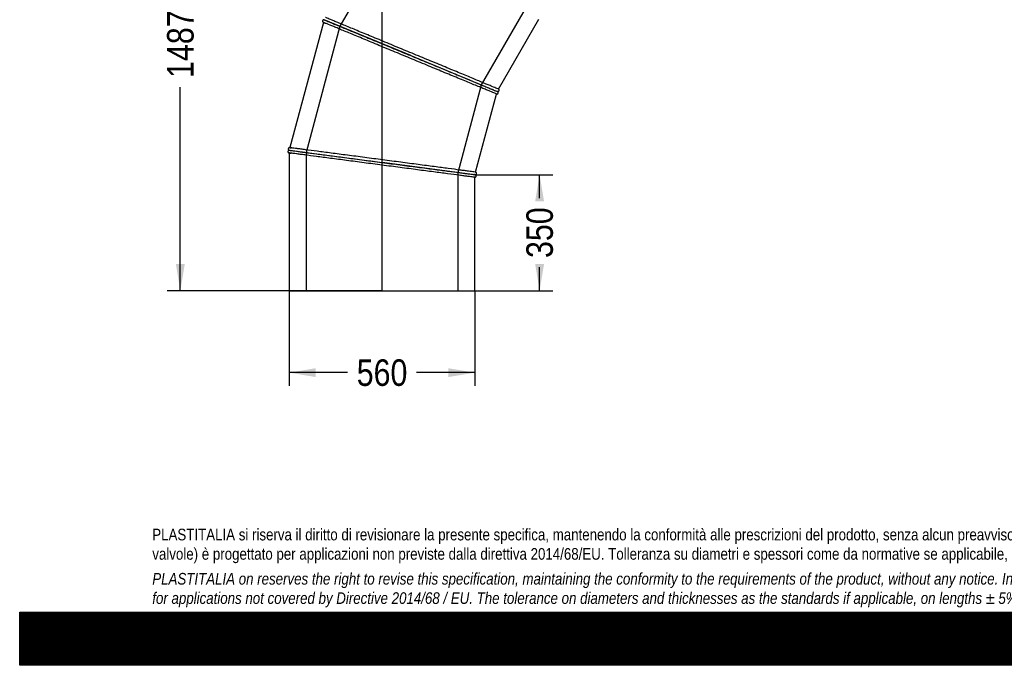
# Model space of a CAD drawing. Header units: millimetres. Extents: x 0 to 5940, y 0 to 4200.
# Tile 1 of 5: x 0 to 2970, y 0 to 1948. Entities that reach past the tile are written whole.
import ezdxf
from ezdxf.enums import TextEntityAlignment as Align
from ezdxf.lldxf.tags import DXFTag

# ---------------------------------------------------------------- set-up
doc = ezdxf.new("R2010")
doc.units = ezdxf.units.MM
doc.header["$LTSCALE"] = 20
for name, color, linetype in [('Default', 7, 'Continuous'), ('DV1_Default', 7, 'Continuous'), ('TUBO_X_GOMITO_90', 7, 'Continuous')]:
    doc.layers.add(name, color=color, linetype=linetype)
doc.styles.add('SEACAD_Arial_Narrow', font='ARIALN.TTF')
tags = doc.linetypes.add('HIDDEN2', pattern=[4.7625, 3.175, -1.5875]).pattern_tags.tags
tags[6:7] = [DXFTag(74, 4), DXFTag(75, 0), DXFTag(340, '0'), DXFTag(46, 0.0), DXFTag(50, 0.0), DXFTag(44, 0.0), DXFTag(45, 0.0)]
tags[4:5] = [DXFTag(74, 4), DXFTag(75, 0), DXFTag(340, '0'), DXFTag(46, 0.0), DXFTag(50, 0.0), DXFTag(44, 0.0), DXFTag(45, 0.0)]
tags = doc.linetypes.add('PHANTOM2', pattern=[31.75, 15.875, -3.175, 3.175, -3.175, 3.175, -3.175]).pattern_tags.tags
tags[14:15] = [DXFTag(74, 4), DXFTag(75, 0), DXFTag(340, '0'), DXFTag(46, 0.0), DXFTag(50, 0.0), DXFTag(44, 0.0), DXFTag(45, 0.0)]
tags[12:13] = [DXFTag(74, 4), DXFTag(75, 0), DXFTag(340, '0'), DXFTag(46, 0.0), DXFTag(50, 0.0), DXFTag(44, 0.0), DXFTag(45, 0.0)]
tags[10:11] = [DXFTag(74, 4), DXFTag(75, 0), DXFTag(340, '0'), DXFTag(46, 0.0), DXFTag(50, 0.0), DXFTag(44, 0.0), DXFTag(45, 0.0)]
tags[8:9] = [DXFTag(74, 4), DXFTag(75, 0), DXFTag(340, '0'), DXFTag(46, 0.0), DXFTag(50, 0.0), DXFTag(44, 0.0), DXFTag(45, 0.0)]
tags[6:7] = [DXFTag(74, 4), DXFTag(75, 0), DXFTag(340, '0'), DXFTag(46, 0.0), DXFTag(50, 0.0), DXFTag(44, 0.0), DXFTag(45, 0.0)]
tags[4:5] = [DXFTag(74, 4), DXFTag(75, 0), DXFTag(340, '0'), DXFTag(46, 0.0), DXFTag(50, 0.0), DXFTag(44, 0.0), DXFTag(45, 0.0)]
doc.dimstyles.new('Plastitalia', dxfattribs={"dimtxt": 80, "dimasz": 80, "dimexe": 40, "dimexo": 0, "dimgap": 20, "dimtad": 0, "dimdec": 0, "dimtxsty": 'SEACAD_Arial_Narrow', "dimblk1": '_SE_FILLED', "dimblk2": '_SE_FILLED', "dimsah": 1, "dimcen": 40, "dimadec": 0, "dimazin": 0, "dimtfac": 0.8, "dimtdec": 1, "dimtmove": 0, "dimatfit": 3, "dimfxl": 1, "dimtolj": 1, "dimarcsym": 0})

# ---------------------------------------------------------------- blocks, each defined once
blk = doc.blocks.new('SE')
at = {"layer": 'DV1_Default', "color": 7, "linetype": 'PHANTOM2'}
blk.add_line((1093, 1130.4), (1093, 2617.9), dxfattribs=at)
at = {"layer": 'TUBO_X_GOMITO_90', "color": 7, "linetype": 'HIDDEN2'}
for p, q in [((1162.8, 2269.4), (965.8, 1928.1)), ((1393, 1751.2), (1529.6, 1987.9)), ((965.8, 1928.1), (863.8, 1547.4)), ((1322.2, 1487.1), (1393, 1751.2)), ((863.8, 1547.4), (863.8, 1130.4)), ((1322.2, 1130.4), (1322.2, 1487.1))]:
    blk.add_line(p, q, dxfattribs=at)
at = {"layer": 'TUBO_X_GOMITO_90', "color": 7, "linetype": 'Continuous'}
for p, q in [((916.4, 1939.9), (815.1, 1561.9)), ((1179.6, 1839.5), (918.5, 1947.7)), ((918.5, 1947.7), (1179.6, 1839.5)), ((1444.3, 1738.5), (1566.3, 1949.8)), ((1179.6, 1839.5), (1179.6, 1839.5)), ((1179.6, 1839.5), (1440.3, 1731.5)), ((1179.6, 1839.5), (1179.6, 1839.5)), ((1179.6, 1839.5), (1440.3, 1731.5)), ((1375.1, 1488.2), (1438.2, 1723.8)), ((1439.2, 1723.7), (1438.2, 1723.8)), ((1440.3, 1731.5), (1440.3, 1731.6)), ((1440.3, 1731.5), (1440.3, 1731.5)), ((1442, 1730.6), (1441.1, 1731)), ((1444.3, 1738.5), (1445.1, 1737.9)), ((813, 1554.1), (1093.3, 1517.2)), ((813, 1554.1), (1093.3, 1517.2)), ((813, 1546), (813, 1130.4)), ((1093.3, 1517.2), (1093.3, 1517.2)), ((1373, 1480.4), (1093.3, 1517.2)), ((1093.3, 1517.2), (1093.3, 1517.2)), ((1373, 1480.4), (1093.3, 1517.2)), ((1375.1, 1488.2), (1376, 1487.8)), ((1373, 1480.4), (1373, 1480.4)), ((1373, 1480.4), (1373, 1480.4)), ((1374, 1472.5), (1373, 1472.4)), ((1373, 1130.4), (1373, 1472.4)), ((813, 1130.4), (1373, 1130.4))]:
    blk.add_line(p, q, dxfattribs=at)
for centre, radius, start, end in [((924.7, 1957.7), 19.6, 239.1037, 249.0898), ((1445.8, 1744.8), 14.2, 247.1305, 255.3498), ((816.4, 1565.3), 19.5, 253.9269, 264.1914), ((812.9, 1537.4), 24.5, 81.1746, 89.6076), ((1371.4, 1468.2), 12.2, 73.14, 82.9648), ((1374.9, 1494.6), 14.2, 262.1305, 270.3498)]:
    blk.add_arc(centre, radius, start, end, dxfattribs=at)
at = {"layer": 'TUBO_X_GOMITO_90', "color": 7, "linetype": 'HIDDEN2'}
for centre, radius, start, end in [((931.1, 1970.3), 33.7, 248.8093, 249.5876), ((1431.6, 1712.7), 20.7, 63.3741, 68.6715), ((819.4, 1578.9), 33.4, 263.8715, 264.6942), ((811.5, 1515.7), 46.2, 81.2075, 81.9622)]:
    blk.add_arc(centre, radius, start, end, dxfattribs=at)
at = {"layer": 'TUBO_X_GOMITO_90', "color": 7, "linetype": 'Continuous'}
for points, knots in [([(917.6, 1947.8), (917.3, 1947.8), (916.8, 1947.8), (915.8, 1947.5), (915, 1947), (914.2, 1946.2), (913.7, 1945.3), (913.4, 1944.2), (913.4, 1942.9), (913.9, 1941.8), (914.4, 1941.2), (914.7, 1940.9)], [0, 0, 0, 0, 0.091083, 0.170395, 0.297123, 0.397018, 0.506621, 0.627914, 0.755534, 0.882042, 1, 1, 1, 1]), ([(1438.2, 1723.8), (1438.2, 1723.8), (1436.5, 1724.5), (1429.8, 1727.3), (1424.8, 1729.3), (1414.9, 1733.4), (1411.2, 1735), (1403.1, 1738.3), (1398.7, 1740.1), (1384.4, 1746.1), (1373.5, 1750.6), (1349.3, 1760.6), (1336, 1766.1), (1307.6, 1777.8), (1292.5, 1784.1), (1261, 1797.1), (1244.7, 1803.9), (1219.6, 1814.3), (1211.2, 1817.8), (1194.3, 1824.8), (1185.8, 1828.3), (1160.3, 1838.9), (1143.3, 1845.9), (1118.3, 1856.3), (1110, 1859.7), (1093.7, 1866.5), (1085.7, 1869.8), (1062.1, 1879.6), (1047, 1885.8), (1025.7, 1894.6), (1018.8, 1897.5), (1005.6, 1903), (999.2, 1905.6), (981.1, 1913.1), (970.2, 1917.6), (955.9, 1923.6), (951.5, 1925.4), (943.4, 1928.8), (939.7, 1930.3), (929.8, 1934.4), (924.8, 1936.5), (918.1, 1939.2), (916.4, 1939.9), (916.4, 1939.9)], [0, 0, 0, 0, 0.03125, 0.03125, 0.0625, 0.0625, 0.078125, 0.078125, 0.09375, 0.09375, 0.125, 0.125, 0.15625, 0.15625, 0.1875, 0.1875, 0.21875, 0.21875, 0.234375, 0.234375, 0.25, 0.25, 0.28125, 0.28125, 0.296875, 0.296875, 0.3125, 0.3125, 0.34375, 0.34375, 0.359375, 0.359375, 0.375, 0.375, 0.40625, 0.40625, 0.421875, 0.421875, 0.4375, 0.4375, 0.46875, 0.46875, 0.4999916, 0.4999916, 0.4999916, 0.4999916]), ([(918.5, 1947.7), (918.5, 1947.7), (918.5, 1947.7), (918.5, 1947.7), (918.9, 1947.5), (920.6, 1946.8), (921.8, 1946.3), (926.9, 1944.2), (931.9, 1942.1), (941.8, 1938), (945.5, 1936.5), (953.6, 1933.1), (958, 1931.3), (972.3, 1925.4), (983.3, 1920.8), (1001.4, 1913.3), (1007.8, 1910.7), (1021, 1905.2), (1027.9, 1902.4), (1049.2, 1893.5), (1064.3, 1887.3), (1087.9, 1877.5), (1096, 1874.2), (1112.3, 1867.4), (1120.6, 1864), (1145.6, 1853.6), (1162.6, 1846.6), (1179.6, 1839.5)], [0.4999596, 0.4999596, 0.4999596, 0.4999596, 0.5, 0.5, 0.53125, 0.53125, 0.5625, 0.5625, 0.625, 0.625, 0.65625, 0.65625, 0.6875, 0.6875, 0.75, 0.75, 0.78125, 0.78125, 0.8125, 0.8125, 0.875, 0.875, 0.90625, 0.90625, 0.9375, 0.9375, 1, 1, 1, 1]), ([(918.5, 1947.7), (918.5, 1947.7), (918.5, 1947.7), (918.5, 1947.7), (918.9, 1947.6), (920.6, 1946.9), (921.9, 1946.3), (926.9, 1944.2), (931.9, 1942.2), (941.8, 1938.1), (945.5, 1936.5), (953.6, 1933.2), (958, 1931.3), (972.3, 1925.4), (983.3, 1920.9), (1001.4, 1913.4), (1007.8, 1910.7), (1021, 1905.2), (1027.9, 1902.4), (1049.2, 1893.6), (1064.3, 1887.3), (1087.9, 1877.5), (1096, 1874.2), (1112.3, 1867.4), (1120.6, 1864), (1145.6, 1853.6), (1162.6, 1846.6), (1179.6, 1839.5)], [0.4999575, 0.4999575, 0.4999575, 0.4999575, 0.5, 0.5, 0.53125, 0.53125, 0.5625, 0.5625, 0.625, 0.625, 0.65625, 0.65625, 0.6875, 0.6875, 0.75, 0.75, 0.78125, 0.78125, 0.8125, 0.8125, 0.875, 0.875, 0.90625, 0.90625, 0.9375, 0.9375, 1, 1, 1, 1]), ([(1444.3, 1738.5), (1444.3, 1738.5), (1442.6, 1739.2), (1435.9, 1742), (1430.9, 1744.1), (1421, 1748.2), (1417.3, 1749.7), (1409.2, 1753), (1404.8, 1754.9), (1390.5, 1760.8), (1379.6, 1765.3), (1355.4, 1775.4), (1342.1, 1780.9), (1313.8, 1792.6), (1298.7, 1798.9), (1267.2, 1811.9), (1250.8, 1818.7), (1225.8, 1829.1), (1217.3, 1832.6), (1200.4, 1839.6), (1191.9, 1843.1), (1166.4, 1853.7), (1149.4, 1860.7), (1124.4, 1871.1), (1116.1, 1874.5), (1099.8, 1881.2), (1091.8, 1884.6), (1068.2, 1894.3), (1053.1, 1900.6), (1031.8, 1909.4), (1024.9, 1912.2), (1011.7, 1917.7), (1005.3, 1920.4), (987.2, 1927.9), (976.3, 1932.4), (962, 1938.3), (957.6, 1940.1), (949.5, 1943.5), (945.8, 1945), (935.9, 1949.1), (930.9, 1951.2), (924.2, 1954), (922.5, 1954.7), (922.5, 1954.7)], [0, 0, 0, 0, 0.03125, 0.03125, 0.0625, 0.0625, 0.078125, 0.078125, 0.09375, 0.09375, 0.125, 0.125, 0.15625, 0.15625, 0.1875, 0.1875, 0.21875, 0.21875, 0.234375, 0.234375, 0.25, 0.25, 0.28125, 0.28125, 0.296875, 0.296875, 0.3125, 0.3125, 0.34375, 0.34375, 0.359375, 0.359375, 0.375, 0.375, 0.40625, 0.40625, 0.421875, 0.421875, 0.4375, 0.4375, 0.46875, 0.46875, 0.4999917, 0.4999917, 0.4999917, 0.4999917]), ([(1179.6, 1839.5), (1196.6, 1832.5), (1213.6, 1825.4), (1247, 1811.6), (1263.3, 1804.9), (1294.8, 1791.8), (1309.9, 1785.6), (1338.2, 1773.8), (1351.5, 1768.3), (1375.7, 1758.3), (1386.6, 1753.8), (1400.8, 1747.9), (1405.3, 1746), (1413.3, 1742.7), (1417, 1741.2), (1426.9, 1737.1), (1431.9, 1735), (1438.6, 1732.2), (1440.3, 1731.5), (1440.3, 1731.5)], [0, 0, 0, 0, 0.0625, 0.0625, 0.125, 0.125, 0.1875, 0.1875, 0.25, 0.25, 0.3125, 0.3125, 0.34375, 0.34375, 0.375, 0.375, 0.4375, 0.4375, 0.4999804, 0.4999804, 0.4999804, 0.4999804]), ([(1179.6, 1839.5), (1196.6, 1832.5), (1213.6, 1825.4), (1247, 1811.6), (1263.3, 1804.9), (1294.8, 1791.8), (1309.9, 1785.6), (1338.2, 1773.8), (1351.5, 1768.4), (1375.7, 1758.3), (1386.6, 1753.8), (1400.9, 1747.9), (1405.3, 1746.1), (1413.4, 1742.7), (1417, 1741.2), (1426.9, 1737.1), (1431.9, 1735.1), (1438.6, 1732.3), (1440.3, 1731.6), (1440.3, 1731.6)], [0, 0, 0, 0, 0.0625, 0.0625, 0.125, 0.125, 0.1875, 0.1875, 0.25, 0.25, 0.3125, 0.3125, 0.34375, 0.34375, 0.375, 0.375, 0.4375, 0.4375, 0.4999912, 0.4999912, 0.4999912, 0.4999912]), ([(1439.2, 1723.7), (1439.6, 1723.7), (1440.2, 1723.7), (1441.1, 1724.1), (1441.9, 1724.6), (1442.6, 1725.3), (1443.1, 1726.3), (1443.3, 1727.3), (1443.2, 1728.2), (1443, 1729.1), (1442.6, 1729.9), (1442.2, 1730.4), (1442, 1730.6)], [0, 0, 0, 0, 0.109364, 0.212071, 0.305755, 0.389353, 0.526401, 0.629859, 0.714675, 0.805751, 0.902174, 1, 1, 1, 1]), ([(1442.2, 1731), (1442.6, 1731.1), (1443.1, 1731.1), (1444.2, 1731.4), (1445.1, 1732.1), (1445.8, 1733), (1446.2, 1733.9), (1446.4, 1734.9), (1446.3, 1736), (1445.8, 1737.1), (1445.4, 1737.6), (1445.1, 1737.9)], [0, 0, 0, 0, 0.100561, 0.189821, 0.334683, 0.442629, 0.539875, 0.648601, 0.765413, 0.884742, 1, 1, 1, 1]), ([(812.1, 1554), (811.7, 1553.9), (811.2, 1553.7), (810.3, 1553.1), (809.6, 1552.3), (809.1, 1551.2), (809, 1550.2), (809.1, 1549.2), (809.4, 1548.2), (810.1, 1547.2), (810.7, 1546.8), (811.1, 1546.6)], [0, 0, 0, 0, 0.100561, 0.189821, 0.334683, 0.442629, 0.539875, 0.648601, 0.765413, 0.884742, 1, 1, 1, 1]), ([(813.1, 1561.9), (812.7, 1561.8), (812.1, 1561.6), (811.2, 1560.9), (810.4, 1559.9), (810.1, 1558.7), (810, 1557.7), (810.2, 1556.8), (810.6, 1555.9), (811.3, 1555.1), (811.8, 1554.7), (812.1, 1554.5)], [0, 0, 0, 0, 0.107076, 0.204539, 0.366426, 0.489039, 0.582723, 0.678597, 0.78294, 0.891833, 1, 1, 1, 1]), ([(813, 1554.2), (813, 1554.2), (813, 1554.2), (813, 1554.2), (813.5, 1554.1), (815.3, 1553.9), (816.6, 1553.7), (822.1, 1553), (827.5, 1552.3), (838.1, 1550.9), (842, 1550.3), (850.7, 1549.2), (855.5, 1548.6), (870.8, 1546.5), (882.5, 1545), (902, 1542.4), (908.8, 1541.5), (923, 1539.7), (930.4, 1538.7), (953.3, 1535.7), (969.5, 1533.5), (994.9, 1530.2), (1003.5, 1529.1), (1021, 1526.8), (1029.9, 1525.6), (1056.7, 1522), (1075, 1519.6), (1093.3, 1517.2)], [0.4999575, 0.4999575, 0.4999575, 0.4999575, 0.5, 0.5, 0.53125, 0.53125, 0.5625, 0.5625, 0.625, 0.625, 0.65625, 0.65625, 0.6875, 0.6875, 0.75, 0.75, 0.78125, 0.78125, 0.8125, 0.8125, 0.875, 0.875, 0.90625, 0.90625, 0.9375, 0.9375, 1, 1, 1, 1]), ([(813, 1554.1), (813, 1554.1), (813, 1554.1), (813, 1554.1), (813.5, 1554), (815.3, 1553.8), (816.6, 1553.6), (822, 1552.9), (827.4, 1552.2), (838, 1550.8), (842, 1550.3), (850.7, 1549.1), (855.4, 1548.5), (870.8, 1546.5), (882.5, 1545), (902, 1542.4), (908.8, 1541.5), (923, 1539.6), (930.4, 1538.7), (953.3, 1535.7), (969.5, 1533.5), (994.9, 1530.2), (1003.5, 1529.1), (1021, 1526.7), (1029.9, 1525.6), (1056.7, 1522), (1075, 1519.6), (1093.3, 1517.2)], [0.4999575, 0.4999575, 0.4999575, 0.4999575, 0.5, 0.5, 0.53125, 0.53125, 0.5625, 0.5625, 0.625, 0.625, 0.65625, 0.65625, 0.6875, 0.6875, 0.75, 0.75, 0.78125, 0.78125, 0.8125, 0.8125, 0.875, 0.875, 0.90625, 0.90625, 0.9375, 0.9375, 1, 1, 1, 1]), ([(1373, 1472.4), (1373, 1472.4), (1371.2, 1472.6), (1364, 1473.6), (1358.6, 1474.3), (1348, 1475.7), (1344.1, 1476.2), (1335.4, 1477.3), (1330.6, 1477.9), (1315.3, 1480), (1303.6, 1481.5), (1277.6, 1484.9), (1263.3, 1486.8), (1232.9, 1490.8), (1216.7, 1492.9), (1182.9, 1497.4), (1165.3, 1499.7), (1138.5, 1503.2), (1129.4, 1504.4), (1111.3, 1506.8), (1102.1, 1508), (1074.8, 1511.6), (1056.5, 1514), (1029.7, 1517.5), (1020.8, 1518.7), (1003.3, 1521), (994.7, 1522.1), (969.4, 1525.5), (953.1, 1527.6), (930.3, 1530.6), (922.9, 1531.6), (908.7, 1533.5), (901.9, 1534.4), (882.5, 1536.9), (870.7, 1538.5), (855.4, 1540.5), (850.7, 1541.1), (842, 1542.3), (838, 1542.8), (827.4, 1544.2), (822, 1544.9), (814.8, 1545.9), (813, 1546.1), (813, 1546.1)], [0, 0, 0, 0, 0.03125, 0.03125, 0.0625, 0.0625, 0.078125, 0.078125, 0.09375, 0.09375, 0.125, 0.125, 0.15625, 0.15625, 0.1875, 0.1875, 0.21875, 0.21875, 0.234375, 0.234375, 0.25, 0.25, 0.28125, 0.28125, 0.296875, 0.296875, 0.3125, 0.3125, 0.34375, 0.34375, 0.359375, 0.359375, 0.375, 0.375, 0.40625, 0.40625, 0.421875, 0.421875, 0.4375, 0.4375, 0.46875, 0.46875, 0.4999978, 0.4999978, 0.4999978, 0.4999978]), ([(1375.1, 1488.2), (1375.1, 1488.2), (1373.3, 1488.4), (1366.1, 1489.4), (1360.7, 1490.1), (1350.1, 1491.5), (1346.1, 1492), (1337.4, 1493.1), (1332.7, 1493.8), (1317.4, 1495.8), (1305.7, 1497.3), (1279.7, 1500.8), (1265.4, 1502.6), (1235, 1506.6), (1218.8, 1508.8), (1185, 1513.2), (1167.4, 1515.5), (1140.5, 1519.1), (1131.5, 1520.3), (1113.3, 1522.7), (1104.2, 1523.9), (1076.8, 1527.5), (1058.6, 1529.9), (1031.7, 1533.4), (1022.9, 1534.6), (1005.4, 1536.9), (996.8, 1538), (971.4, 1541.3), (955.2, 1543.5), (932.4, 1546.5), (925, 1547.4), (910.8, 1549.3), (904, 1550.2), (884.5, 1552.8), (872.8, 1554.3), (857.5, 1556.3), (852.7, 1556.9), (844, 1558.1), (840.1, 1558.6), (829.5, 1560), (824.1, 1560.7), (816.9, 1561.7), (815.1, 1561.9), (815.1, 1561.9)], [0, 0, 0, 0, 0.03125, 0.03125, 0.0625, 0.0625, 0.078125, 0.078125, 0.09375, 0.09375, 0.125, 0.125, 0.15625, 0.15625, 0.1875, 0.1875, 0.21875, 0.21875, 0.234375, 0.234375, 0.25, 0.25, 0.28125, 0.28125, 0.296875, 0.296875, 0.3125, 0.3125, 0.34375, 0.34375, 0.359375, 0.359375, 0.375, 0.375, 0.40625, 0.40625, 0.421875, 0.421875, 0.4375, 0.4375, 0.46875, 0.46875, 0.4999917, 0.4999917, 0.4999917, 0.4999917]), ([(1093.3, 1517.2), (1111.5, 1514.8), (1129.8, 1512.4), (1165.5, 1507.7), (1183.1, 1505.4), (1216.8, 1501), (1233, 1498.8), (1263.5, 1494.8), (1277.7, 1492.9), (1303.6, 1489.5), (1315.4, 1488), (1330.7, 1486), (1335.4, 1485.3), (1344.1, 1484.2), (1348, 1483.7), (1358.6, 1482.3), (1364, 1481.6), (1371.2, 1480.6), (1373, 1480.4), (1373, 1480.4), (1373, 1480.4), (1372.9, 1480.4)], [0, 0, 0, 0, 0.0625, 0.0625, 0.125, 0.125, 0.1875, 0.1875, 0.25, 0.25, 0.3125, 0.3125, 0.34375, 0.34375, 0.375, 0.375, 0.4375, 0.4375, 0.5, 0.5, 0.5090491, 0.5090491, 0.5090491, 0.5090491]), ([(1093.3, 1517.2), (1111.5, 1514.8), (1129.8, 1512.4), (1165.5, 1507.7), (1183.1, 1505.4), (1216.8, 1501), (1233, 1498.8), (1263.5, 1494.8), (1277.7, 1493), (1303.6, 1489.6), (1315.4, 1488), (1330.7, 1486), (1335.4, 1485.4), (1344.1, 1484.2), (1348, 1483.7), (1358.6, 1482.3), (1364, 1481.6), (1371.2, 1480.7), (1373, 1480.4), (1373, 1480.4)], [0, 0, 0, 0, 0.0625, 0.0625, 0.125, 0.125, 0.1875, 0.1875, 0.25, 0.25, 0.3125, 0.3125, 0.34375, 0.34375, 0.375, 0.375, 0.4375, 0.4375, 0.4999912, 0.4999912, 0.4999912, 0.4999912]), ([(1375, 1480.4), (1375.3, 1480.5), (1375.9, 1480.7), (1376.8, 1481.3), (1377.5, 1482.2), (1377.9, 1483.2), (1378.1, 1484.2), (1378, 1485.2), (1377.6, 1486.2), (1376.9, 1487.2), (1376.3, 1487.6), (1376, 1487.8)], [0, 0, 0, 0, 0.100561, 0.189821, 0.334683, 0.442629, 0.539875, 0.648601, 0.765413, 0.884742, 1, 1, 1, 1]), ([(1374, 1472.5), (1374.3, 1472.6), (1374.9, 1472.8), (1375.9, 1473.5), (1376.6, 1474.5), (1377, 1475.7), (1377, 1476.7), (1376.9, 1477.6), (1376.4, 1478.5), (1375.8, 1479.3), (1375.3, 1479.7), (1374.9, 1479.9)], [0, 0, 0, 0, 0.107076, 0.204539, 0.366426, 0.489039, 0.582723, 0.678597, 0.78294, 0.891833, 1, 1, 1, 1])]:
    blk.add_open_spline(points, degree=3, knots=knots, dxfattribs=at)
for points in [[(916.5, 1939.9), (915.8, 1940.1), (915.2, 1940.4), (914.7, 1940.9)], [(1442.2, 1731), (1441.5, 1731.1), (1440.9, 1731.2), (1440.3, 1731.6)], [(1440.3, 1731.5), (1440.9, 1731.3), (1441.5, 1731), (1442, 1730.6)], [(813.1, 1546.1), (812.4, 1546.1), (811.7, 1546.3), (811.1, 1546.6)], [(813.1, 1561.9), (813.8, 1562.1), (814.5, 1562.1), (815.2, 1561.9)], [(1372.9, 1480.4), (1373.6, 1480.4), (1374.3, 1480.2), (1374.9, 1479.9)], [(1375, 1480.4), (1374.4, 1480.3), (1373.7, 1480.3), (1373.1, 1480.4)]]:
    blk.add_open_spline(points, degree=3, dxfattribs=at)
at = {"layer": 'TUBO_X_GOMITO_90', "color": 7, "linetype": 'HIDDEN2'}
for points, knots in [([(917.2, 1939.6), (917.3, 1939.5), (917.5, 1939.5), (918.5, 1939.1), (919.8, 1938.5), (921.6, 1937.8), (921.8, 1937.7), (922, 1937.6)], [0.51261782, 0.51261782, 0.51261782, 0.51261782, 0.515625, 0.515625, 0.53125, 0.53125, 0.53283704, 0.53283704, 0.53283704, 0.53283704]), ([(1440.3, 1731.6), (1440.3, 1731.6), (1440.3, 1731.6), (1440.3, 1731.6), (1439.4, 1731.9), (1437.7, 1732.7)], [0.49999123, 0.49999123, 0.49999123, 0.49999123, 0.5, 0.5, 0.54477639, 0.54477639, 0.54477639, 0.54477639]), ([(813.9, 1546), (814, 1546), (814.2, 1545.9), (815.3, 1545.8), (816.6, 1545.6), (818.6, 1545.4), (818.8, 1545.3), (819, 1545.3)], [0.5126242, 0.5126242, 0.5126242, 0.5126242, 0.515625, 0.515625, 0.53125, 0.53125, 0.5328436, 0.5328436, 0.5328436, 0.5328436]), ([(816, 1561.8), (816.1, 1561.8), (816.3, 1561.7), (817.2, 1561.6), (818.4, 1561.5), (819.9, 1561.3)], [0.51261795, 0.51261795, 0.51261795, 0.51261795, 0.515625, 0.515625, 0.52933429, 0.52933429, 0.52933429, 0.52933429]), ([(1373, 1480.4), (1373, 1480.4), (1373, 1480.4), (1373, 1480.4), (1372.1, 1480.6), (1370.2, 1480.8)], [0.49999123, 0.49999123, 0.49999123, 0.49999123, 0.5, 0.5, 0.54477639, 0.54477639, 0.54477639, 0.54477639])]:
    blk.add_open_spline(points, degree=3, knots=knots, dxfattribs=at)
blk.add_open_spline([(1372.9, 1480.4), (1372.6, 1480.4), (1371.8, 1480.5), (1370.5, 1480.7)], degree=3, dxfattribs=at)
blk = doc.blocks.new('DMBLK17')
at = {"layer": 'Default', "linetype": 'Continuous'}
for points in [[(893, 869.7), (893, 896.4), (813, 883.1)], [(1293, 869.7), (1373, 883.1), (1293, 896.4)]]:
    blk.add_hatch(color=7, dxfattribs=at).paths.add_polyline_path(points)
at = {"layer": 'Default', "color": 7, "linetype": 'Continuous'}
for p, q in [((813, 1130.4), (813, 843.1)), ((1373, 1130.4), (1373, 843.1)), ((988.6, 883.1), (813, 883.1)), ((1373, 883.1), (1197.4, 883.1))]:
    blk.add_line(p, q, dxfattribs=at)
at = {"layer": 'Default', "color": 7, "linetype": 'Continuous', "style": 'SEACAD_Arial_Narrow'}
blk.add_text('560', height=80, dxfattribs=at).set_placement((1016.6, 923.1), align=Align.TOP_LEFT)
blk = doc.blocks.new('_SE_FILLED')
at = {"color": 0}
blk.add_line((0, 0), (-1, 0), dxfattribs=at)
blk.add_solid([(0, 0), (-1, -0.1665), (-1, 0.1665), (0, 0)], dxfattribs=at)
blk = doc.blocks.new('DMBLK18')
at = {"layer": 'Default', "linetype": 'Continuous'}
for points in [[(471.2, 2537.9), (497.8, 2537.9), (484.5, 2617.9)], [(471.2, 1210.4), (484.5, 1130.4), (497.8, 1210.4)]]:
    blk.add_hatch(color=7, dxfattribs=at).paths.add_polyline_path(points)
at = {"layer": 'Default', "color": 7, "linetype": 'Continuous'}
for p, q in [((1093, 2617.9), (444.5, 2617.9)), ((484.5, 2003.9), (484.5, 2617.9)), ((484.5, 1130.4), (484.5, 1744.3)), ((1093, 1130.4), (444.5, 1130.4))]:
    blk.add_line(p, q, dxfattribs=at)
at = {"layer": 'Default', "color": 7, "linetype": 'Continuous', "style": 'SEACAD_Arial_Narrow'}
blk.add_text('1487', height=80, rotation=90, dxfattribs=at).set_placement((444.5, 1772.3), align=Align.TOP_LEFT)
blk = doc.blocks.new('DMBLK19')
at = {"layer": 'Default', "linetype": 'Continuous'}
for points in [[(1013.9, 3267.9), (1093, 3286), (1012.4, 3294.5)], [(1769.6, 2537.2), (1761.1, 2617.9), (1743, 2538.8)]]:
    blk.add_hatch(color=7, dxfattribs=at).paths.add_polyline_path(points)
at = {"layer": 'Default', "color": 7, "linetype": 'Continuous'}
blk.add_line((1093, 2617.9), (1093, 3326), dxfattribs=at)
for start, end in [(41.4181, 103.7211), (346.2789, 24.0759)]:
    blk.add_arc((1093, 2617.9), 668.1, start, end, dxfattribs=at)
at = {"layer": 'Default', "color": 7, "linetype": 'Continuous', "style": 'SEACAD_Arial_Narrow'}
blk.add_text('90°', height=80, rotation=302.747, dxfattribs=at).set_placement((1649.2, 3062.1), align=Align.TOP_LEFT)
blk = doc.blocks.new('DMBLK20')
at = {"layer": 'Default', "linetype": 'Continuous'}
for points in [[(1581.6, 1400.4), (1568.3, 1480.4), (1554.9, 1400.4)], [(1581.6, 1210.4), (1554.9, 1210.4), (1568.3, 1130.4)]]:
    blk.add_hatch(color=7, dxfattribs=at).paths.add_polyline_path(points)
at = {"layer": 'Default', "color": 7, "linetype": 'Continuous'}
for p, q in [((1373, 1480.4), (1608.3, 1480.4)), ((1568.3, 1409.8), (1568.3, 1480.4)), ((1568.3, 1130.4), (1568.3, 1201)), ((1373, 1130.4), (1608.3, 1130.4))]:
    blk.add_line(p, q, dxfattribs=at)
at = {"layer": 'Default', "color": 7, "linetype": 'Continuous', "style": 'SEACAD_Arial_Narrow'}
blk.add_text('350', height=80, rotation=90, dxfattribs=at).set_placement((1528.3, 1229), align=Align.TOP_LEFT)

msp = doc.modelspace()

# ---------------------------------------------------------------- hatches: boundary and pattern name
at = {"layer": 'Default', "linetype": 'Continuous'}
h = msp.add_hatch(dxfattribs=at)
h.set_pattern_fill('LINE', scale=0.6299213, angle=45, style=0)
h.paths.add_polyline_path([(5940, 0), (5940, 160), (0, 160), (0, 0)])
msp.add_hatch(color=7, dxfattribs=at).paths.add_polyline_path([(5940, 0), (5940, 160), (0, 160), (0, 0)])

# ---------------------------------------------------------------- linework, layer by layer
at = {"layer": 'Default', "color": 7, "linetype": 'Continuous'}
for p, q in [((0, 160), (5940, 160)), ((0, 0), (0, 160)), ((5940, 0), (0, 0))]:
    msp.add_line(p, q, dxfattribs=at)

# ---------------------------------------------------------------- block references
at = {"layer": 'Default'}
msp.add_blockref('SE', (0, 0), dxfattribs=at)

# ---------------------------------------------------------------- texts
at = {"layer": 'Default', "insert": (400, 412), "char_height": 35, "width": 5140, "attachment_point": 1}
msp.add_mtext("{\\fArial Narrow|b0||i0||c0|p34;\\C7;\\H35.;\\W1.;PLASTITALIA si riserva il diritto di revisionare la presente specifica, mantenendo la conformità alle prescrizioni del prodotto, senza alcun preavviso. In caso di assegnazione d'ordine si riserva di compiere una più dettagliata analisi tecnico/qualitativa. Il presente prodotto (ad esclusione delle \\P}{\\fArial Narrow|b0||i0||c0|p34;\\C7;\\H35.;\\W1.;valvole) è progettato per applicazioni non previste dalla direttiva 2014/68/EU. Tolleranza su diametri e spessori come da normative se applicabile, su lunghezze ±5%, su angoli ±2°, se non diversamente specificato.\\P}{\\fArial Narrow|b0||i0||c0|p34;\\C7;\\H10.;\\W1.;   \\P}{\\fArial Narrow|b0||i1||c0|p34;\\C7;\\H35.;\\W1.;PLASTITALIA on reserves the right to revise this specification, maintaining the conformity to the requirements of the product, without any notice. In case of assignation of order on will reserve to make a more detailed analysis technical/qualitative. This product (excluding valves) is designed \\P}{\\fArial Narrow|b0||i1||c0|p34;\\C7;\\H35.;\\W1.;for applications not covered by Directive 2014/68 / EU. The tolerance on diameters and thicknesses as the standards if applicable, on lengths ± 5%, on angles ± 2 °, unless otherwise indicated.\\P}", dxfattribs=at)

# ---------------------------------------------------------------- dimensions: what is measured, and where the dimension line sits
at = {"layer": 'Default', "color": 7, "linetype": 'Continuous'}
dim = msp.add_angular_dim_2l(base=(1565.4, 3090.3), line1=((1093, 2617.9), (2580.5, 2617.9)), line2=((1093, 2617.9), (1093, 1130.4)), text='\\A1;<>', dimstyle='Plastitalia', override={"dimadec": 1}, dxfattribs=at)
dim.commit()
dim.dimension.update_dxf_attribs({"geometry": 'DMBLK19', "text_midpoint": (1654.9, 2979.3), "dimtype": 162})
for base, p1, p2, angle, picture, middle in [((484.5095, 1130.4076), (1093.0068, 1130.4076), (1093.0068, 2617.8556), 90, 'DMBLK18', (484.5095, 1874.1316)), ((1568.3, 1130.4), (1373, 1130.4), (1373, 1480.4), 90, 'DMBLK20', (1568.3, 1305.4)), ((1373, 883.1), (1373, 1130.4), (813, 1130.4), 180, 'DMBLK17', (1093, 883.1))]:
    dim = msp.add_linear_dim(base=base, p1=p1, p2=p2, angle=angle, text='\\A1;<>', dimstyle='Plastitalia', dxfattribs=at)
    dim.commit()
    dim.dimension.update_dxf_attribs({"geometry": picture, "text_midpoint": middle, "dimtype": 161})

doc.saveas('drawing.dxf')
